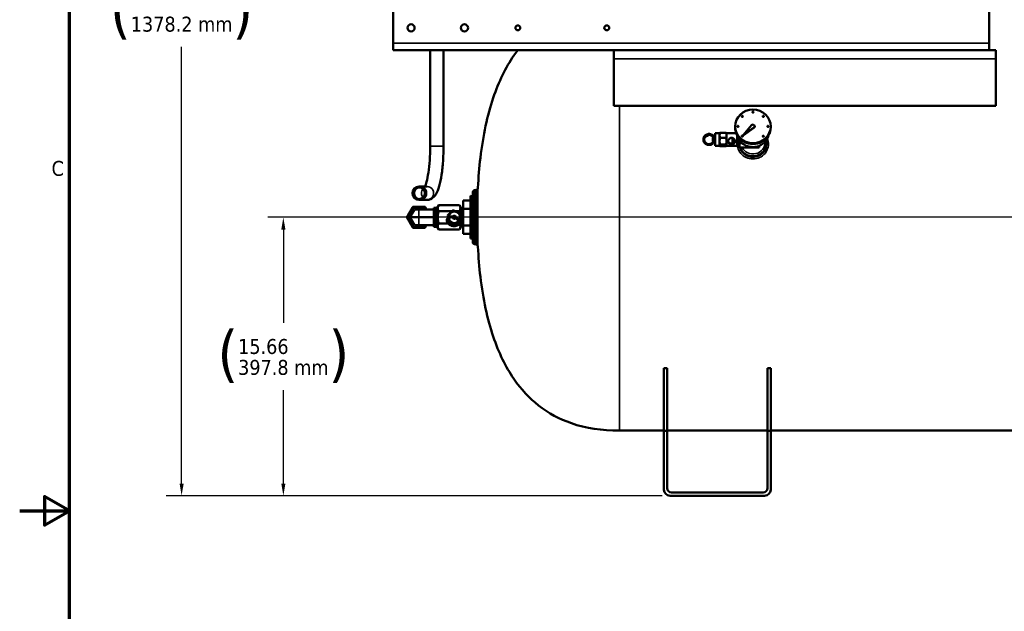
# Model space of a CAD drawing. Header units: inches. Extents: x 1 to 237, y 4 to 150.
# Tile 17 of 209: x 1 to 56, y 71 to 105. Entities that reach past the tile are written whole.
import ezdxf

# ---------------------------------------------------------------- set-up
doc = ezdxf.new("R2010")
doc.units = ezdxf.units.IN
doc.header["$LTSCALE"] = 7
doc.header["$MEASUREMENT"] = 0
for name, color, linetype, lineweight in [('Border (ANSI)', 7, 'Continuous', 70), ('Dimension (ANSI)', 7, 'Continuous', 25), ('Visible (ANSI)', 7, 'Continuous', 50), ('Visible Narrow (ANSI)', 7, 'Continuous', 35)]:
    doc.layers.add(name, color=color, linetype=linetype, lineweight=lineweight)
doc.styles.add('Dimension Text', font='tahoma.ttf')
doc.dimstyles.new('Dual Dimension', dxfattribs={"dimscale": 7, "dimtxt": 0.12, "dimasz": 0.098425, "dimexe": 0.125, "dimexo": 0.0625, "dimgap": 0.031496, "dimtad": 0, "dimtih": 1, "dimtoh": 1, "dimrnd": 1e-08, "dimzin": 4, "dimdsep": 46, "dimtxsty": 'Dimension Text', "dimcen": 0.09, "dimdle": 0.393701, "dimclrd": 256, "dimclre": 256, "dimclrt": 256, "dimadec": 0, "dimazin": 1, "dimtfac": 1, "dimtofl": 0, "dimtmove": 0, "dimatfit": 3, "dimfxl": 1, "dimtolj": 1, "dimtzin": 4, "dimlwd": -1, "dimlwe": -1, "dimarcsym": 0})

# ---------------------------------------------------------------- blocks, each defined once
blk = doc.blocks.new('Borders Default Border')
at = {"layer": 'Border (ANSI)', "flags": 128}
for points in [[(0.5, 1), (0.5, 21), (33.5, 21), (33.5, 1), (0.5, 1)], [(0.1, 11), (0.5, 11), (0.3, 11.1155), (0.3, 10.8845), (0.5, 11)]]:
    blk.add_lwpolyline(points, dxfattribs=at)
at = {"layer": 'Border (ANSI)', "insert": (0.3557, 13.6879), "char_height": 0.12, "attachment_point": 7, "style": 'Dimension Text'}
blk.add_mtext('C', dxfattribs=at)
blk = doc.blocks.new('*D11')
at = {"layer": 'Defpoints', "color": 0, "transparency": 16777216}
for p in [(9.802, 132.104), (32.4, 132.104), (37.255, 77.844)]:
    blk.add_point(p, dxfattribs=at)
at = {"layer": 'Dimension (ANSI)', "transparency": 16777216}
for p, q in [((31.963, 132.104), (8.927, 132.104)), ((9.802, 131.415), (9.802, 106.86)), ((9.802, 78.533), (9.802, 103.088)), ((36.818, 77.844), (8.927, 77.844))]:
    blk.add_line(p, q, dxfattribs=at)
for points in [[(9.687, 131.415), (9.917, 131.415), (9.802, 132.104)], [(9.687, 78.533), (9.917, 78.533), (9.802, 77.844)]]:
    blk.add_solid(points, dxfattribs=at)
at = {"layer": 'Dimension (ANSI)', "transparency": 16777216, "insert": (9.802, 104.974), "char_height": 0.84, "attachment_point": 5, "style": 'Dimension Text'}
blk.add_mtext('\\A1;{\\H3.0x;(}\\S54.26^ 1378.2 mm;{\\H3.0x;)}', dxfattribs=at)
blk = doc.blocks.new('*D13')
at = {"layer": 'Defpoints', "color": 0, "transparency": 16777216}
for p in [(15.52, 93.505), (59.915, 93.505), (37.255, 77.844)]:
    blk.add_point(p, dxfattribs=at)
at = {"layer": 'Dimension (ANSI)', "transparency": 16777216}
for p, q in [((59.478, 93.505), (14.645, 93.505)), ((15.52, 92.816), (15.52, 87.561)), ((15.52, 78.533), (15.52, 83.789)), ((36.818, 77.844), (14.645, 77.844))]:
    blk.add_line(p, q, dxfattribs=at)
for points in [[(15.405, 92.816), (15.635, 92.816), (15.52, 93.505)], [(15.405, 78.533), (15.635, 78.533), (15.52, 77.844)]]:
    blk.add_solid(points, dxfattribs=at)
at = {"layer": 'Dimension (ANSI)', "transparency": 16777216, "insert": (15.52, 85.675), "char_height": 0.84, "attachment_point": 5, "style": 'Dimension Text'}
blk.add_mtext('\\A1;{\\H3.0x;(}\\S15.66^ 397.8 mm;{\\H3.0x;)}', dxfattribs=at)

msp = doc.modelspace()

# ---------------------------------------------------------------- linework, layer by layer
at = {"layer": 'Visible (ANSI)'}
for p, q in [((21.7, 103.298), (21.7, 108.761)), ((55.2, 108.761), (55.2, 103.298)), ((21.7, 103.298), (21.7, 102.904)), ((55.2, 102.904), (55.2, 103.298)), ((55.2, 102.904), (21.7, 102.904)), ((23.772, 102.904), (23.772, 97.495)), ((24.522, 102.904), (24.522, 97.495)), ((34.105, 102.904), (34.105, 102.404)), ((34.105, 99.768), (34.105, 102.404)), ((55.2, 102.904), (55.575, 102.904)), ((55.575, 102.404), (55.575, 102.904)), ((55.575, 102.404), (55.575, 99.768)), ((55.575, 99.768), (34.105, 99.768)), ((41.287, 99.176), (41.287, 99.183)), ((41.349, 99.176), (41.349, 99.183)), ((41.886, 99.413), (41.886, 99.42)), ((41.948, 99.413), (41.948, 99.42)), ((42.467, 99.174), (42.467, 99.181)), ((42.529, 99.174), (42.529, 99.181)), ((40.915, 98.615), (40.915, 98.563)), ((41.04, 98.617), (41.04, 98.623)), ((41.102, 98.617), (41.102, 98.623)), ((41.833, 98.675), (41.362, 98.113)), ((41.362, 98.113), (41.975, 98.547)), ((41.362, 98.106), (41.975, 98.54)), ((42.015, 98.615), (42.015, 98.622)), ((42.727, 98.613), (42.727, 98.62)), ((42.789, 98.613), (42.789, 98.62)), ((42.915, 98.615), (42.915, 98.563)), ((39.655, 97.968), (39.675, 97.988)), ((39.655, 97.788), (39.655, 97.968)), ((39.675, 97.988), (39.675, 97.768)), ((39.695, 97.988), (39.675, 97.988)), ((39.795, 97.988), (39.754, 97.988)), ((39.795, 98.228), (39.795, 97.528)), ((40.045, 98.228), (39.795, 98.228)), ((40.045, 98.228), (40.047, 98.231)), ((40.045, 98.228), (40.045, 98.161)), ((40.045, 98.161), (40.045, 98.065)), ((40.045, 98.065), (40.045, 97.841)), ((40.078, 98.258), (40.397, 98.258)), ((40.078, 97.968), (40.397, 97.968)), ((40.43, 98.228), (40.428, 98.231)), ((40.43, 98.228), (40.43, 98.161)), ((40.981, 98.228), (40.43, 98.228)), ((40.43, 98.161), (40.43, 98.065)), ((40.43, 98.065), (40.43, 97.841)), ((40.771, 97.965), (40.771, 97.654)), ((41.03, 98.126), (41.03, 97.528)), ((41.284, 98.067), (41.284, 98.074)), ((41.346, 98.067), (41.346, 98.074)), ((41.362, 98.106), (41.362, 98.113)), ((42.465, 98.065), (42.465, 98.071)), ((42.527, 98.065), (42.527, 98.071)), ((39.655, 97.788), (39.675, 97.768)), ((39.706, 97.768), (39.675, 97.768)), ((39.795, 97.768), (39.754, 97.768)), ((40.045, 97.528), (39.795, 97.528)), ((40.045, 97.841), (40.045, 97.715)), ((40.045, 97.715), (40.045, 97.558)), ((40.045, 97.558), (40.045, 97.528)), ((40.045, 97.528), (40.045, 97.528)), ((40.045, 97.528), (40.047, 97.525)), ((40.078, 97.588), (40.397, 97.588)), ((40.078, 97.498), (40.397, 97.498)), ((40.43, 97.528), (40.428, 97.525)), ((40.43, 97.841), (40.43, 97.715)), ((40.43, 97.715), (40.43, 97.558)), ((40.43, 97.558), (40.43, 97.528)), ((40.43, 97.528), (40.43, 97.528)), ((41.03, 97.528), (40.43, 97.528)), ((40.805, 97.949), (40.805, 97.664)), ((41.155, 97.628), (41.03, 97.628)), ((41.155, 97.847), (41.155, 97.554)), ((41.155, 97.554), (41.155, 97.533)), ((41.155, 97.533), (41.161, 97.511)), ((41.311, 97.672), (41.193, 97.672)), ((42.26, 97.436), (41.193, 97.436)), ((42.26, 97.516), (42.26, 97.436)), ((41.456, 96.908), (41.456, 96.908)), ((23.205, 95.232), (23.147, 95.232)), ((23.599, 95.232), (23.205, 95.232)), ((26.035, 92.308), (26.035, 94.702)), ((26.165, 94.698), (26.035, 94.702)), ((26.165, 92.11), (26.165, 94.9)), ((26.268, 95.023), (26.353, 95.038)), ((23.147, 94.482), (23.205, 94.482)), ((23.599, 94.482), (23.205, 94.482)), ((24.163, 94.035), (24.253, 94.192)), ((24.253, 94.192), (25.417, 94.192)), ((25.518, 94.017), (25.417, 94.192)), ((25.625, 94.446), (25.625, 93.976)), ((25.625, 94.446), (26.035, 94.446)), ((26.353, 94.119), (26.353, 94.119)), ((26.456, 94.119), (26.456, 94.119)), ((22.886, 93.948), (22.63, 93.505)), ((22.886, 93.948), (23.141, 93.948)), ((23.971, 93.948), (23.141, 93.948)), ((23.971, 92.973), (23.971, 94.037)), ((24.104, 94.037), (23.971, 94.037)), ((24.104, 94.037), (24.104, 92.973)), ((24.163, 94.035), (24.104, 94.037)), ((24.163, 94.035), (24.163, 92.975)), ((24.253, 93.849), (24.999, 93.849)), ((25.188, 93.849), (25.417, 93.849)), ((25.518, 94.017), (25.518, 92.993)), ((25.567, 94.015), (25.518, 94.017)), ((25.567, 92.973), (25.567, 94.037)), ((25.625, 94.035), (25.567, 94.037)), ((25.625, 93.976), (25.625, 93.034)), ((25.625, 93.976), (26.035, 93.976)), ((22.63, 93.505), (23.141, 93.505)), ((22.63, 93.505), (22.886, 93.063)), ((22.886, 93.063), (23.141, 93.063)), ((23.971, 93.505), (23.141, 93.505)), ((23.971, 93.063), (23.141, 93.063)), ((24.253, 93.161), (24.77, 93.161)), ((24.838, 93.161), (25.082, 93.161)), ((25.271, 93.161), (25.357, 93.161)), ((25.411, 93.161), (25.417, 93.161)), ((25.518, 92.993), (25.417, 92.818)), ((25.567, 92.995), (25.518, 92.993)), ((25.625, 93.034), (26.035, 93.034)), ((25.625, 93.034), (25.625, 92.564)), ((24.104, 92.973), (23.971, 92.973)), ((24.163, 92.975), (24.104, 92.973)), ((24.163, 92.975), (24.253, 92.818)), ((24.253, 92.818), (25.417, 92.818)), ((25.625, 92.975), (25.567, 92.973)), ((25.625, 92.564), (26.035, 92.564)), ((26.353, 92.891), (26.353, 92.891)), ((26.456, 92.891), (26.456, 92.891)), ((26.165, 92.312), (26.035, 92.308)), ((26.268, 91.987), (26.353, 91.972)), ((36.915, 81.504), (36.915, 85.019)), ((36.915, 85.019), (37.094, 85.019)), ((37.094, 85.019), (37.094, 81.504)), ((42.736, 81.504), (42.736, 85.019)), ((42.736, 85.019), (42.915, 85.019)), ((42.915, 85.019), (42.915, 81.504)), ((34.415, 81.505), (36.915, 81.505)), ((36.915, 81.504), (36.915, 78.184)), ((37.094, 81.504), (36.915, 81.504)), ((37.094, 81.505), (42.736, 81.505)), ((37.094, 78.273), (37.094, 81.504)), ((42.915, 81.504), (42.736, 81.504)), ((42.736, 81.504), (42.736, 78.273)), ((42.915, 81.505), (76.915, 81.505)), ((42.915, 78.184), (42.915, 81.504)), ((37.255, 77.844), (42.575, 77.844)), ((42.486, 78.023), (37.344, 78.023))]:
    msp.add_line(p, q, dxfattribs=at)
for centre, radius in [((22.7, 104.154), 0.2), ((25.7, 104.154), 0.2), ((28.7, 104.154), 0.138), ((33.7, 104.154), 0.138), ((23.147, 94.857), 0.375), ((23.147, 94.857), 0.326), ((25.135, 93.505), 0.0935)]:
    msp.add_circle(centre, radius, dxfattribs=at)
for centre, radius, start, end in [((26.29, 94.9), 0.125, 100, 180), ((23.141, 93.505), 0.593, 90, 150), ((23.141, 93.505), 0.593, 48.2087, 90), ((23.141, 93.505), 0.593, 150, 210), ((23.141, 93.505), 0.5, 122.2515, 177.7485), ((23.141, 93.505), 0.5, 62.2515, 117.7485), ((25.135, 93.505), 0.335, 324.0457, 181.7922), ((23.141, 93.505), 0.593, 210, 270), ((23.141, 93.505), 0.5, 182.2515, 237.7485), ((23.141, 93.505), 0.5, 242.2515, 297.7485), ((23.141, 93.505), 0.593, 270, 311.7913), ((25.135, 93.505), 0.335, 191.8601, 313.9778), ((26.29, 92.11), 0.125, 180, 260), ((37.255, 78.184), 0.34, 180, 270), ((37.344, 78.273), 0.25, 180, 270), ((42.486, 78.273), 0.25, 270, 0), ((42.575, 78.184), 0.34, 270, 0)]:
    msp.add_arc(centre, radius, start, end, dxfattribs=at)
for centre, major_axis in [((41.915, 98.615), (1, 0)), ((41.318, 99.183), (0.031, 0)), ((41.917, 99.42), (0.031, 0)), ((42.498, 99.181), (0.031, 0)), ((41.071, 98.623), (0.031, 0)), ((42.758, 98.62), (0.031, 0)), ((41.315, 98.074), (0.031, 0)), ((42.496, 98.071), (0.031, 0))]:
    msp.add_ellipse(centre, major_axis=major_axis, ratio=0.939693, dxfattribs=at)
for centre, major_axis, ratio, start_param, end_param in [((41.318, 99.176), (-0.031, 0), 0.939693, 0, 3.141593), ((41.917, 99.413), (-0.031, 0), 0.939693, 0, 3.141593), ((42.498, 99.174), (-0.031, 0), 0.939693, 0, 3.141593), ((41.915, 98.563), (-1, 0), 0.939693, 0, 3.141593), ((41.071, 98.617), (-0.031, 0), 0.939693, 0, 3.141593), ((41.915, 98.622), (0.1, 0), 0.939693, 5.357834, 8.815312), ((41.915, 98.615), (0.1, 0), 0.939693, 5.357834, 6.283185), ((42.758, 98.613), (-0.031, 0), 0.939693, 0, 3.141593), ((39.409, 98.117), (-0.001, -0.025), 0.012259, 0.000334, 3.141868), ((41.315, 98.067), (-0.031, 0), 0.939693, 0, 3.141593), ((42.496, 98.065), (-0.031, 0), 0.939693, 0, 3.141593), ((39.155, 97.872), (-0.025, 0), 0.289617, 0.007082, 0.746944), ((39.155, 97.872), (0.025, 0), 0.289617, 3.888536, 6.291841)]:
    msp.add_ellipse(centre, major_axis=major_axis, ratio=ratio, start_param=start_param, end_param=end_param, dxfattribs=at)
for points, knots in [([(28.701, 102.904), (28.624, 102.805), (28.55, 102.702), (28.013, 101.921), (27.627, 101.129), (26.987, 99.233), (26.746, 98.109), (26.533, 96.308), (26.486, 95.744), (26.456, 95.155)], [1.465525, 1.465525, 1.465525, 1.465525, 1.4923405, 1.4923405, 1.663672, 1.663672, 1.8494158, 1.8494158, 1.9287188, 1.9287188, 1.9287188, 1.9287188]), ([(39.13, 97.886), (39.13, 97.886), (39.13, 97.886), (39.13, 97.888), (39.13, 97.89), (39.13, 97.896), (39.131, 97.901), (39.132, 97.92), (39.134, 97.934), (39.144, 97.981), (39.157, 98.012), (39.191, 98.068), (39.213, 98.094), (39.264, 98.136), (39.294, 98.154), (39.356, 98.179), (39.39, 98.187), (39.458, 98.192), (39.492, 98.189), (39.559, 98.173), (39.591, 98.16), (39.649, 98.124), (39.675, 98.102), (39.719, 98.051), (39.736, 98.022), (39.751, 97.984), (39.754, 97.977), (39.756, 97.97)], [0, 0, 0, 0, 0.000172, 0.000172, 0.012883, 0.012883, 0.051025, 0.051025, 0.165708, 0.165708, 0.427668, 0.427668, 0.6845, 0.6845, 0.94408, 0.94408, 1.202995, 1.202995, 1.461822, 1.461822, 1.722168, 1.722168, 1.982649, 1.982649, 2.240947, 2.240947, 2.299245, 2.299245, 2.299245, 2.299245]), ([(39.13, 97.872), (39.13, 97.9), (39.134, 97.929), (39.151, 97.983), (39.165, 98.01), (39.2, 98.056), (39.221, 98.077), (39.27, 98.11), (39.297, 98.123), (39.353, 98.139), (39.382, 98.143), (39.41, 98.142)], [0, 0, 0, 0, 0.224724, 0.224724, 0.450232, 0.450232, 0.676246, 0.676246, 0.903048, 0.903048, 1.120125, 1.120125, 1.120125, 1.120125]), ([(39.408, 98.092), (39.384, 98.092), (39.36, 98.089), (39.313, 98.075), (39.291, 98.064), (39.252, 98.037), (39.235, 98.02), (39.207, 97.982), (39.196, 97.96), (39.183, 97.917), (39.18, 97.894), (39.18, 97.872)], [0, 0, 0, 0, 0.1844487, 0.1844487, 0.3695296, 0.3695296, 0.5549892, 0.5549892, 0.7412421, 0.7412421, 0.9208169, 0.9208169, 0.9208169, 0.9208169]), ([(39.703, 97.971), (39.695, 97.991), (39.684, 98.011), (39.654, 98.051), (39.634, 98.072), (39.588, 98.105), (39.561, 98.118), (39.507, 98.135), (39.478, 98.14), (39.436, 98.14), (39.423, 98.139), (39.41, 98.138)], [2.3995351, 2.3995351, 2.3995351, 2.3995351, 2.572899, 2.572899, 2.7918306, 2.7918306, 3.0107544, 3.0107544, 3.2298962, 3.2298962, 3.3280386, 3.3280386, 3.3280386, 3.3280386]), ([(39.73, 97.964), (39.725, 97.964), (39.72, 97.965), (39.71, 97.968), (39.705, 97.969), (39.698, 97.973), (39.695, 97.975), (39.691, 97.98), (39.69, 97.982), (39.69, 97.985), (39.691, 97.986), (39.694, 97.987), (39.695, 97.987), (39.696, 97.987)], [-0.6185315, -0.6185315, -0.6185315, -0.6185315, -0.5798603, -0.5798603, -0.5411891, -0.5411891, -0.5025438, -0.5025438, -0.4638986, -0.4638986, -0.4252534, -0.4252534, -0.4118836, -0.4118836, -0.4118836, -0.4118836]), ([(39.75, 97.988), (39.753, 97.988), (39.756, 97.988), (39.762, 97.988), (39.765, 97.987), (39.769, 97.986), (39.77, 97.985), (39.77, 97.982), (39.769, 97.98), (39.765, 97.975), (39.762, 97.973), (39.755, 97.969), (39.75, 97.968), (39.741, 97.965), (39.735, 97.964), (39.73, 97.964)], [-0.2589879, -0.2589879, -0.2589879, -0.2589879, -0.2319233, -0.2319233, -0.1932781, -0.1932781, -0.1546329, -0.1546329, -0.1159876, -0.1159876, -0.0773424, -0.0773424, -0.0386712, -0.0386712, 0, 0, 0, 0]), ([(40.715, 97.974), (40.74, 97.974), (40.765, 97.969), (40.812, 97.947), (40.833, 97.931), (40.866, 97.895), (40.881, 97.873), (40.9, 97.825), (40.905, 97.8), (40.905, 97.753), (40.9, 97.729), (40.881, 97.687), (40.866, 97.669), (40.833, 97.642), (40.812, 97.63), (40.765, 97.615), (40.74, 97.611), (40.691, 97.611), (40.665, 97.615), (40.618, 97.63), (40.597, 97.642), (40.564, 97.669), (40.55, 97.687), (40.53, 97.729), (40.525, 97.753), (40.525, 97.8), (40.53, 97.825), (40.55, 97.873), (40.564, 97.895), (40.597, 97.931), (40.618, 97.947), (40.665, 97.969), (40.691, 97.974), (40.715, 97.974)], [0, 0, 0, 0, 0.186669, 0.186669, 0.373338, 0.373338, 0.559262, 0.559262, 0.745186, 0.745186, 0.93111, 0.93111, 1.117034, 1.117034, 1.303703, 1.303703, 1.490372, 1.490372, 1.677041, 1.677041, 1.86371, 1.86371, 2.049634, 2.049634, 2.235558, 2.235558, 2.421482, 2.421482, 2.607406, 2.607406, 2.794075, 2.794075, 2.980744, 2.980744, 2.980744, 2.980744]), ([(42.792, 98.112), (42.786, 98.087), (42.779, 98.062), (42.74, 97.951), (42.696, 97.87), (42.583, 97.724), (42.514, 97.66), (42.358, 97.555), (42.27, 97.514), (42.086, 97.461), (41.99, 97.449), (41.797, 97.453), (41.7, 97.47), (41.519, 97.532), (41.433, 97.577), (41.282, 97.691), (41.216, 97.759), (41.11, 97.912), (41.07, 97.996), (41.043, 98.093), (41.04, 98.103), (41.038, 98.112)], [3.366123, 3.366123, 3.366123, 3.366123, 3.456409, 3.456409, 3.772424, 3.772424, 4.091294, 4.091294, 4.413168, 4.413168, 4.737065, 4.737065, 5.061585, 5.061585, 5.385257, 5.385257, 5.706691, 5.706691, 6.025019, 6.025019, 6.058655, 6.058655, 6.058655, 6.058655]), ([(23.772, 97.495), (23.772, 97.23), (23.764, 96.964), (23.73, 96.463), (23.705, 96.227), (23.644, 95.815), (23.608, 95.637), (23.538, 95.379), (23.504, 95.287), (23.477, 95.232)], [1.570796, 1.570796, 1.570796, 1.570796, 1.88173, 1.88173, 2.190487, 2.190487, 2.490179, 2.490179, 2.739656, 2.739656, 2.739656, 2.739656]), ([(24.522, 97.495), (24.522, 97.211), (24.513, 96.926), (24.476, 96.383), (24.449, 96.124), (24.378, 95.653), (24.334, 95.441), (24.229, 95.074), (24.172, 94.92), (24.041, 94.716), (23.989, 94.65), (23.873, 94.562), (23.828, 94.535), (23.721, 94.494), (23.66, 94.482), (23.599, 94.482)], [1.570796, 1.570796, 1.570796, 1.570796, 1.884956, 1.884956, 2.199115, 2.199115, 2.513274, 2.513274, 2.827433, 2.827433, 2.984513, 2.984513, 3.063053, 3.063053, 3.141593, 3.141593, 3.141593, 3.141593]), ([(39.749, 97.768), (39.739, 97.742), (39.725, 97.718), (39.688, 97.669), (39.663, 97.645), (39.608, 97.607), (39.577, 97.592), (39.512, 97.572), (39.477, 97.568), (39.409, 97.569), (39.374, 97.574), (39.31, 97.596), (39.28, 97.612), (39.226, 97.652), (39.202, 97.676), (39.165, 97.73), (39.15, 97.761), (39.134, 97.818), (39.13, 97.845), (39.13, 97.872)], [0.301209, 0.301209, 0.301209, 0.301209, 0.516537, 0.516537, 0.773946, 0.773946, 1.032724, 1.032724, 1.293563, 1.293563, 1.552929, 1.552929, 1.81192, 1.81192, 2.072032, 2.072032, 2.330912, 2.330912, 2.544084, 2.544084, 2.544084, 2.544084]), ([(39.18, 97.871), (39.18, 97.871), (39.18, 97.871), (39.18, 97.869), (39.18, 97.867), (39.18, 97.862), (39.181, 97.857), (39.182, 97.84), (39.184, 97.827), (39.194, 97.788), (39.205, 97.761), (39.236, 97.715), (39.255, 97.694), (39.299, 97.659), (39.325, 97.645), (39.378, 97.625), (39.407, 97.62), (39.464, 97.617), (39.493, 97.62), (39.548, 97.635), (39.575, 97.647), (39.623, 97.677), (39.644, 97.696), (39.675, 97.733), (39.685, 97.75), (39.694, 97.768)], [0.00087, 0.00087, 0.00087, 0.00087, 0.00388, 0.00388, 0.01552, 0.01552, 0.050449, 0.050449, 0.155503, 0.155503, 0.380869, 0.380869, 0.600701, 0.600701, 0.821049, 0.821049, 1.039728, 1.039728, 1.257047, 1.257047, 1.474993, 1.474993, 1.694123, 1.694123, 1.848001, 1.848001, 1.848001, 1.848001]), ([(39.706, 97.768), (39.709, 97.768), (39.712, 97.768), (39.72, 97.768), (39.725, 97.768), (39.73, 97.768), (39.735, 97.768), (39.741, 97.768), (39.749, 97.768), (39.752, 97.768), (39.754, 97.768)], [-0.0635776, -0.0635776, -0.0635776, -0.0635776, -0.0386712, -0.0386712, 0, 0, 0, 0.0386712, 0.0386712, 0.0635776, 0.0635776, 0.0635776, 0.0635776]), ([(40.526, 97.791), (40.527, 97.772), (40.532, 97.754), (40.55, 97.717), (40.565, 97.701), (40.597, 97.675), (40.618, 97.665), (40.653, 97.655), (40.665, 97.653), (40.69, 97.65), (40.702, 97.649), (40.728, 97.649), (40.741, 97.65), (40.759, 97.652), (40.765, 97.653), (40.771, 97.654)], [3.8949922, 3.8949922, 3.8949922, 3.8949922, 4.0473615, 4.0473615, 4.2379815, 4.2379815, 4.4330356, 4.4330356, 4.5305626, 4.5305626, 4.6280897, 4.6280897, 4.7256167, 4.7256167, 4.7730051, 4.7730051, 4.7730051, 4.7730051]), ([(40.771, 97.654), (40.777, 97.655), (40.783, 97.657), (40.812, 97.665), (40.833, 97.675), (40.866, 97.701), (40.88, 97.717), (40.898, 97.754), (40.903, 97.772), (40.905, 97.791)], [-2.9404777, -2.9404777, -2.9404777, -2.9404777, -2.890339, -2.890339, -2.695285, -2.695285, -2.5046649, -2.5046649, -2.3522957, -2.3522957, -2.3522957, -2.3522957]), ([(40.805, 97.807), (40.822, 97.817), (40.837, 97.829), (40.859, 97.853), (40.868, 97.865), (40.876, 97.878)], [1.7224343, 1.7224343, 1.7224343, 1.7224343, 1.86371, 1.86371, 1.9718849, 1.9718849, 1.9718849, 1.9718849]), ([(40.884, 97.863), (40.875, 97.843), (40.863, 97.825), (40.837, 97.796), (40.822, 97.782), (40.805, 97.771)], [-0.5459275, -0.5459275, -0.5459275, -0.5459275, -0.3901082, -0.3901082, -0.2408263, -0.2408263, -0.2408263, -0.2408263]), ([(26.353, 95.038), (26.366, 95.04), (26.378, 95.045), (26.402, 95.057), (26.413, 95.066), (26.431, 95.085), (26.438, 95.096), (26.45, 95.12), (26.453, 95.133), (26.455, 95.149), (26.456, 95.152), (26.456, 95.155)], [0, 0, 0, 0, 0.1003405, 0.1003405, 0.201805, 0.201805, 0.3015618, 0.3015618, 0.4038703, 0.4038703, 0.4252092, 0.4252092, 0.4252092, 0.4252092]), ([(25.052, 93.548), (25.046, 93.548), (25.041, 93.549), (24.997, 93.552), (24.959, 93.551), (24.888, 93.537), (24.855, 93.526), (24.798, 93.495), (24.773, 93.475), (24.735, 93.429), (24.721, 93.404), (24.709, 93.36), (24.707, 93.342), (24.707, 93.324)], [4.758453, 4.758453, 4.758453, 4.758453, 4.806277, 4.806277, 5.13436, 5.13436, 5.461675, 5.461675, 5.783247, 5.783247, 6.091164, 6.091164, 6.283185, 6.283185, 6.283185, 6.283185]), ([(24.707, 93.324), (24.707, 93.296), (24.713, 93.267), (24.736, 93.209), (24.753, 93.181), (24.798, 93.128), (24.826, 93.104), (24.888, 93.062), (24.923, 93.044), (24.996, 93.017), (25.035, 93.008), (25.112, 92.998), (25.15, 92.998), (25.222, 93.008), (25.256, 93.018), (25.317, 93.046), (25.344, 93.064), (25.385, 93.108), (25.401, 93.133), (25.42, 93.186), (25.424, 93.213), (25.42, 93.27), (25.412, 93.299), (25.384, 93.356), (25.365, 93.384), (25.317, 93.435), (25.287, 93.459), (25.246, 93.484), (25.237, 93.489), (25.228, 93.494)], [0, 0, 0, 0, 0.304826, 0.304826, 0.623261, 0.623261, 0.949661, 0.949661, 1.277718, 1.277718, 1.60573, 1.60573, 1.9338, 1.9338, 2.261451, 2.261451, 2.584689, 2.584689, 2.895268, 2.895268, 3.195573, 3.195573, 3.502676, 3.502676, 3.823183, 3.823183, 4.15019, 4.15019, 4.238419, 4.238419, 4.238419, 4.238419]), ([(25.042, 93.499), (25.04, 93.499), (25.038, 93.499), (25.004, 93.502), (24.972, 93.501), (24.913, 93.492), (24.885, 93.483), (24.837, 93.46), (24.816, 93.446), (24.783, 93.411), (24.771, 93.391), (24.759, 93.355), (24.757, 93.34), (24.757, 93.324)], [4.772952, 4.772952, 4.772952, 4.772952, 4.789938, 4.789938, 5.101102, 5.101102, 5.412415, 5.412415, 5.727741, 5.727741, 6.058498, 6.058498, 6.283185, 6.283185, 6.283185, 6.283185]), ([(24.757, 93.324), (24.757, 93.3), (24.763, 93.275), (24.784, 93.226), (24.8, 93.202), (24.84, 93.159), (24.864, 93.138), (24.917, 93.103), (24.947, 93.089), (25.01, 93.066), (25.043, 93.057), (25.108, 93.049), (25.14, 93.049), (25.201, 93.055), (25.23, 93.062), (25.28, 93.083), (25.302, 93.097), (25.338, 93.129), (25.352, 93.148), (25.37, 93.191), (25.374, 93.215), (25.37, 93.264), (25.362, 93.289), (25.337, 93.337), (25.32, 93.36), (25.277, 93.403), (25.252, 93.422), (25.219, 93.442), (25.214, 93.445), (25.209, 93.447)], [0, 0, 0, 0, 0.339927, 0.339927, 0.658694, 0.658694, 0.970543, 0.970543, 1.28163, 1.28163, 1.592964, 1.592964, 1.90418, 1.90418, 2.215341, 2.215341, 2.529364, 2.529364, 2.856303, 2.856303, 3.203859, 3.203859, 3.539319, 3.539319, 3.855976, 3.855976, 4.167464, 4.167464, 4.223921, 4.223921, 4.223921, 4.223921]), ([(26.456, 91.855), (26.455, 91.868), (26.452, 91.881), (26.443, 91.905), (26.436, 91.917), (26.42, 91.938), (26.409, 91.947), (26.387, 91.961), (26.375, 91.967), (26.359, 91.971), (26.356, 91.971), (26.353, 91.972)], [0, 0, 0, 0, 0.0979506, 0.0979506, 0.1983021, 0.1983021, 0.3017246, 0.3017246, 0.4009149, 0.4009149, 0.4252151, 0.4252151, 0.4252151, 0.4252151]), ([(34.415, 81.505), (33.425, 81.505), (32.526, 81.643), (31.033, 82.154), (30.414, 82.488), (29.34, 83.332), (28.879, 83.829), (28.013, 85.089), (27.627, 85.881), (26.987, 87.777), (26.746, 88.901), (26.533, 90.702), (26.486, 91.266), (26.456, 91.855)], [1, 1, 1, 1, 1.1857432, 1.1857432, 1.3437465, 1.3437465, 1.4923401, 1.4923401, 1.6636714, 1.6636714, 1.8494146, 1.8494146, 1.9287161, 1.9287161, 1.9287161, 1.9287161])]:
    msp.add_open_spline(points, degree=3, knots=knots, dxfattribs=at)
for points, weights in [([(40.078, 98.258), (40.053, 98.206), (40.045, 98.161)], [1, 1.01623145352, 1]), ([(40.045, 98.065), (40.053, 98.02), (40.078, 97.968)], [1, 1.01623145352, 1]), ([(40.078, 97.968), (40.053, 97.901), (40.045, 97.841)], [1, 1.01623145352, 1]), ([(40.047, 98.231), (40.056, 98.243), (40.078, 98.258)], [1.00336214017, 1.01432691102, 1]), ([(40.43, 98.161), (40.422, 98.206), (40.397, 98.258)], [1, 1.01623145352, 1]), ([(40.397, 98.258), (40.419, 98.243), (40.428, 98.231)], [1, 1.01432691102, 1.00336214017]), ([(40.397, 97.968), (40.422, 98.02), (40.43, 98.065)], [1, 1.01623145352, 1]), ([(40.43, 97.841), (40.422, 97.901), (40.397, 97.968)], [1, 1.01623145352, 1]), ([(40.045, 97.715), (40.053, 97.656), (40.078, 97.588)], [1, 1.01623145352, 1]), ([(40.078, 97.588), (40.053, 97.572), (40.045, 97.558)], [1, 1.01623145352, 1]), ([(40.045, 97.528), (40.053, 97.514), (40.078, 97.498)], [1, 1.01623145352, 1]), ([(40.397, 97.588), (40.422, 97.656), (40.43, 97.715)], [1, 1.01623145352, 1]), ([(40.43, 97.558), (40.422, 97.572), (40.397, 97.588)], [1, 1.01623145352, 1]), ([(40.397, 97.498), (40.422, 97.514), (40.43, 97.528)], [1, 1.01623145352, 1]), ([(41.193, 97.672), (41.155, 97.602), (41.155, 97.554)], [1.01772835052, 1.10838025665, 1]), ([(41.155, 97.554), (41.155, 97.505), (41.193, 97.436)], [1, 1.10838025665, 1.01772835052]), ([(41.167, 97.83), (41.176, 97.76), (41.193, 97.672)], [1.05899081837, 1.05797739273, 1.01772835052]), ([(22.627, 93.802), (22.707, 93.939), (22.799, 94.099)], [1, 1.07908713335, 1.08082679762]), ([(22.799, 94.099), (22.982, 94.099), (23.141, 94.099)], [1.08082679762, 1.07908713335, 1]), ([(23.141, 94.099), (23.3, 94.099), (23.484, 94.099)], [1, 1.07908713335, 1.08082679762]), ([(23.484, 94.099), (23.53, 94.019), (23.571, 93.948)], [1.08082679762, 1.07995678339, 1.05974180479]), ([(24.253, 93.849), (24.154, 94.02), (24.253, 94.192)], [2.75975566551, 3.18669135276, 2.75975566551]), ([(25.417, 93.849), (25.516, 94.02), (25.417, 94.192)], [2.69788361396, 3.11524766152, 2.69788361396]), ([(22.456, 93.505), (22.548, 93.664), (22.627, 93.802)], [1.08082679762, 1.07908713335, 1]), ([(24.253, 93.161), (24.154, 93.505), (24.253, 93.849)], [2.75975566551, 3.18669135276, 2.75975566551]), ([(24.755, 93.622), (24.901, 93.757), (25.046, 93.892)], [1.29460609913, 1.49488235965, 1.29460609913]), ([(24.787, 93.485), (24.772, 93.549), (24.755, 93.622)], [1.38500017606, 1.36350721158, 1.29460609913]), ([(25.046, 93.892), (25.236, 93.834), (25.426, 93.776)], [1.29460609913, 1.49488235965, 1.29460609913]), ([(25.466, 93.603), (25.455, 93.718), (25.417, 93.849)], [2.88731406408, 2.84318222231, 2.69788361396]), ([(25.426, 93.776), (25.47, 93.582), (25.515, 93.388)], [1.29460609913, 1.49488235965, 1.29460609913]), ([(22.627, 93.208), (22.548, 93.346), (22.456, 93.505)], [1, 1.07908713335, 1.08082679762]), ([(22.799, 92.912), (22.707, 93.071), (22.627, 93.208)], [1.08082679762, 1.07908713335, 1]), ([(23.571, 93.063), (23.53, 92.991), (23.484, 92.912)], [1.05974180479, 1.07995678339, 1.08082679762]), ([(24.253, 92.818), (24.154, 92.99), (24.253, 93.161)], [2.75975566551, 3.18669135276, 2.75975566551]), ([(24.844, 93.235), (24.82, 93.339), (24.8, 93.429)], [1.29460609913, 1.39506601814, 1.39474319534]), ([(25.224, 93.118), (25.034, 93.176), (24.844, 93.235)], [1.29460609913, 1.49488235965, 1.29460609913]), ([(25.37, 93.254), (25.302, 93.191), (25.224, 93.118)], [1.39474319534, 1.39506601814, 1.29460609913]), ([(25.515, 93.388), (25.46, 93.337), (25.412, 93.293)], [1.29460609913, 1.36350721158, 1.38500017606]), ([(25.417, 93.161), (25.443, 93.252), (25.456, 93.334)], [2.69788361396, 2.79685591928, 2.84888830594]), ([(25.417, 92.818), (25.516, 92.99), (25.417, 93.161)], [2.69788361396, 3.11524766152, 2.69788361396]), ([(23.141, 92.912), (22.982, 92.912), (22.799, 92.912)], [1, 1.07908713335, 1.08082679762]), ([(23.484, 92.912), (23.3, 92.912), (23.141, 92.912)], [1.08082679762, 1.07908713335, 1])]:
    msp.add_rational_spline(points, weights, degree=2, dxfattribs=at)
msp.add_open_spline([(39.13, 97.886), (39.13, 97.886), (39.13, 97.886), (39.13, 97.886)], degree=3, dxfattribs=at)
at = {"layer": 'Visible Narrow (ANSI)'}
for p, q in [((21.7, 103.298), (55.2, 103.298)), ((34.105, 102.404), (55.575, 102.404)), ((34.415, 81.505), (34.415, 99.768)), ((41.975, 98.54), (41.975, 98.547)), ((23.772, 97.495), (24.522, 97.495)), ((41.915, 96.782), (41.915, 96.885)), ((26.268, 95.023), (26.268, 91.987)), ((26.353, 95.038), (26.353, 91.972)), ((26.456, 91.855), (26.456, 95.155)), ((23.141, 93.948), (23.141, 93.505)), ((23.141, 93.505), (23.141, 93.063))]:
    msp.add_line(p, q, dxfattribs=at)
for start, end in [(327.2573, 178.5806), (189.0715, 316.7664)]:
    msp.add_arc((25.135, 93.505), 0.305, start, end, dxfattribs=at)
for centre, major_axis, ratio, start_param, end_param in [((41.915, 98.304), (-0.9, 0), 0.939693, 0.229939, 2.911654), ((41.915, 97.669), (-0.763, 0), 0.939693, 0.05802, 0.090367), ((41.915, 97.669), (-0.763, 0), 0.939693, 0.332071, 3.360216), ((41.915, 97.695), (0.674, 0), 0.939693, 3.562923, 6.350088), ((23.205, 94.857), (0, -0.375), 0.978148, 0, 3.141593), ((23.599, 94.857), (0, -0.375), 0.978148, 0, 3.141593), ((23.205, 94.857), (0, 0.326), 0.978148, 0.089511, 3.052081), ((23.599, 94.857), (0, -0.326), 0.978148, 3.917241, 5.507537)]:
    msp.add_ellipse(centre, major_axis=major_axis, ratio=ratio, start_param=start_param, end_param=end_param, dxfattribs=at)
for points, degree in [([(28.701, 102.904), (26.72, 100.317), (26.456, 95.155)], 2), ([(42.591, 97.261), (42.591, 97.262), (42.591, 97.262), (42.591, 97.262)], 3)]:
    msp.add_open_spline(points, degree=degree, dxfattribs=at)
for points, knots in [([(39.13, 97.886), (39.13, 97.932), (39.152, 98.023), (39.244, 98.132), (39.377, 98.192), (39.524, 98.191), (39.657, 98.129), (39.728, 98.042), (39.751, 97.985), (39.756, 97.97)], [0, 0, 0, 0, 0.448799, 0.897598, 1.346397, 1.795196, 2.243995, 2.692794, 2.842434, 2.842434, 2.842434, 2.842434]), ([(41.046, 97.628), (41.044, 97.561), (41.064, 97.371), (41.211, 97.08), (41.524, 96.84), (41.785, 96.782), (41.915, 96.782)], [-3.093292, -3.093292, -3.093292, -3.093292, -2.613442, -1.742294, -0.871147, 0, 0, 0, 0]), ([(41.915, 96.885), (41.879, 96.885), (41.843, 96.887), (41.807, 96.892), (41.772, 96.897), (41.736, 96.904), (41.702, 96.914), (41.667, 96.923), (41.633, 96.935), (41.6, 96.95), (41.591, 96.953), (41.583, 96.957), (41.575, 96.961), (41.542, 96.976), (41.511, 96.994), (41.48, 97.013), (41.45, 97.033), (41.421, 97.055), (41.394, 97.078), (41.366, 97.102), (41.341, 97.128), (41.317, 97.155), (41.313, 97.16), (41.308, 97.165), (41.304, 97.171), (41.281, 97.198), (41.261, 97.227), (41.243, 97.256), (41.224, 97.286), (41.208, 97.317), (41.194, 97.349), (41.18, 97.381), (41.169, 97.414), (41.159, 97.448), (41.157, 97.455), (41.155, 97.463), (41.154, 97.47), (41.145, 97.505), (41.14, 97.541), (41.137, 97.576), (41.135, 97.593), (41.134, 97.611), (41.134, 97.628)], [0, 0, 0, 0, 0.267674, 0.267674, 0.267674, 0.535732, 0.535732, 0.535732, 0.804473, 0.804473, 0.804473, 0.871147, 0.871147, 0.871147, 1.142727, 1.142727, 1.142727, 1.415306, 1.415306, 1.415306, 1.689433, 1.689433, 1.689433, 1.742294, 1.742294, 1.742294, 2.011441, 2.011441, 2.011441, 2.281213, 2.281213, 2.281213, 2.552098, 2.552098, 2.552098, 2.613442, 2.613442, 2.613442, 2.895081, 2.895081, 2.895081, 3.03084, 3.03084, 3.03084, 3.03084]), ([(41.915, 96.782), (42.046, 96.782), (42.307, 96.84), (42.584, 97.053), (42.781, 97.378), (42.805, 97.68), (42.738, 97.878), (42.719, 97.92)], [-12.196061, -12.196061, -12.196061, -12.196061, -11.324914, -10.453766, -9.873002, -8.711472, -8.383396, -8.383396, -8.383396, -8.383396]), ([(42.667, 97.835), (42.671, 97.823), (42.712, 97.669), (42.693, 97.426), (42.516, 97.131), (42.267, 96.937), (42.033, 96.885), (41.915, 96.885)], [8.611278, 8.611278, 8.611278, 8.611278, 8.711472, 9.873002, 10.453766, 11.324914, 12.196061, 12.196061, 12.196061, 12.196061]), ([(26.456, 95.155), (26.454, 95.123), (26.429, 95.068), (26.376, 95.042), (26.353, 95.038)], [0, 0, 0, 0, 0.571429, 1, 1, 1, 1])]:
    msp.add_open_spline(points, degree=3, knots=knots, dxfattribs=at)

# ---------------------------------------------------------------- block references
at = {"xscale": 7, "yscale": 7, "zscale": 7}
msp.add_blockref('Borders Default Border', (0, 0), dxfattribs=at)

# ---------------------------------------------------------------- dimensions: what is measured, and where the dimension line sits
at = {"layer": 'Dimension (ANSI)'}
for base, p2, text, picture, middle in [((9.802, 132.104), (32.4, 132.104), '{\\H3.0x;(}\\S<>^ 1378.2 mm;{\\H3.0x;)}', '*D11', (9.802, 104.974)), ((15.52, 93.505), (59.915, 93.505), '{\\H3.0x;(}\\S<>^ 397.8 mm;{\\H3.0x;)}', '*D13', (15.52, 85.675))]:
    dim = msp.add_linear_dim(base=base, p1=(37.255, 77.844), p2=p2, angle=270, text=text, dimstyle='Dual Dimension', override={"dimgap": 0.031496, "dimdec": 2, "dimpost": '\\X', "dimtol": 0, "dimlim": 0, "dimtp": 0, "dimtm": 0, "dimtdec": 2, "dimatfit": 1}, dxfattribs=at)
    dim.commit()
    dim.dimension.update_dxf_attribs({"geometry": picture, "text_midpoint": middle, "dimtype": 160})

doc.saveas('drawing.dxf')
